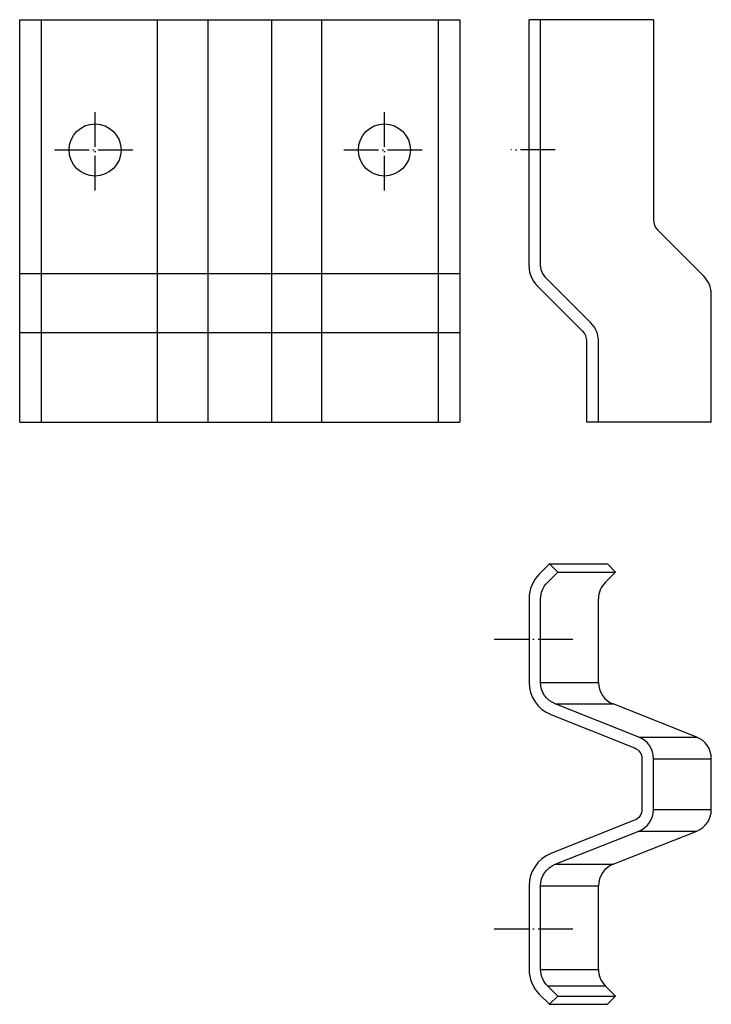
# Model space of a CAD drawing. Extents: x -106 to 133, y -287 to 53.
import ezdxf

# ---------------------------------------------------------------- set-up
doc = ezdxf.new("R2010")
doc.units = 0
doc.header["$LTSCALE"] = 100
doc.header["$MEASUREMENT"] = 0
doc.linetypes.add('ACAD_ISO04W100', pattern=[30, 24, -3, 0, -3])
doc.layers.add('SBE_pschuh', color=7, linetype='CONTINUOUS')

msp = doc.modelspace()

# ---------------------------------------------------------------- linework, layer by layer
at = {"layer": 'SBE_pschuh'}
for p, q in [((-105.78, 52.56), (46.32, 52.56)), ((-105.78, -86.44), (-105.78, 52.56)), ((-98.33, 52.56), (-98.33, -86.44)), ((-58.14, -86.44), (-58.14, 52.56)), ((-40.76, 52.56), (-40.76, -86.44)), ((-18.7, 52.56), (-18.7, -86.44)), ((-1.33, -86.44), (-1.33, 52.56)), ((38.87, 52.56), (38.87, -86.44)), ((46.32, 52.56), (46.32, -86.44)), ((46.32, -35.16), (-105.78, -35.16)), ((46.32, -55.6), (-105.78, -55.6)), ((-105.78, -86.44), (46.32, -86.44)), ((77.34, -135.39), (97.34, -135.39)), ((100.17, -138.22), (97.34, -135.39)), ((80.17, -138.22), (100.17, -138.22)), ((96.61, -141.77), (100.17, -138.22)), ((94.27, -176.3), (94.27, -147.43)), ((74.27, -176.3), (94.27, -176.3)), ((79.31, -183.73), (99.31, -183.73)), ((128.22, -195.22), (99.31, -183.73)), ((108.22, -195.22), (128.22, -195.22)), ((113.27, -202.66), (133.27, -202.66)), ((133.27, -220.23), (133.27, -202.66)), ((113.27, -220.23), (133.27, -220.23)), ((99.31, -239.15), (128.22, -227.66)), ((108.22, -227.66), (128.22, -227.66)), ((79.31, -239.15), (99.31, -239.15)), ((74.27, -246.58), (94.27, -246.58)), ((94.27, -275.45), (94.27, -246.58)), ((74.27, -275.45), (94.27, -275.45)), ((76.61, -281.11), (96.61, -281.11)), ((100.17, -284.66), (96.61, -281.11)), ((80.17, -284.66), (100.17, -284.66)), ((97.34, -287.49), (100.17, -284.66)), ((77.34, -287.49), (97.34, -287.49))]:
    msp.add_line(p, q, dxfattribs=at)
at = {"layer": 'SBE_pschuh', "color": 255}
for p, q in [((113.27, 52.56), (70.27, 52.56)), ((70.27, -32.71), (70.27, 52.56)), ((74.27, -32.71), (74.27, 52.56)), ((113.27, 52.56), (113.27, -16.56)), ((130.63, -35.99), (114.73, -20.09)), ((91.63, -52.15), (75.73, -36.25)), ((88.8, -54.98), (72.9, -39.08)), ((133.27, -86.44), (133.27, -42.36)), ((90.27, -86.44), (90.27, -58.51)), ((94.27, -86.44), (94.27, -58.51)), ((133.27, -86.44), (90.27, -86.44))]:
    msp.add_line(p, q, dxfattribs=at)
at = {"layer": 'SBE_pschuh', "color": 1, "linetype": 'ACAD_ISO04W100', "ltscale": 0.005}
for p, q in [((-79.73, -6.44), (-79.73, 21.56)), ((20.27, -6.44), (20.27, 21.56)), ((-93.73, 7.56), (-65.73, 7.56)), ((6.27, 7.56), (34.27, 7.56)), ((79.26, 7.56), (63.96, 7.56)), ((58.27, -161.44), (86.27, -161.44)), ((58.27, -261.44), (86.27, -261.44))]:
    msp.add_line(p, q, dxfattribs=at)
at = {"layer": 'SBE_pschuh', "extrusion": (0, 0, -1)}
msp.add_line((133.27, -220.95), (133.27, -201.94), dxfattribs=at)
at = {"layer": 'SBE_pschuh'}
msp.add_lwpolyline([(106.74, -223.94), (77.84, -235.43, 0.307284), (70.27, -246.58), (70.27, -275.45, 0.198912), (73.78, -283.94), (77.34, -287.49), (80.17, -284.66), (76.61, -281.11, -0.198912), (74.27, -275.45), (74.27, -246.58, -0.307284), (79.31, -239.15), (108.22, -227.66, 0.307284), (113.27, -220.23), (113.27, -202.66, 0.307284), (108.22, -195.22), (79.31, -183.73, -0.307284), (74.27, -176.3), (74.27, -147.43, -0.198912), (76.61, -141.77), (80.17, -138.22), (77.34, -135.39), (73.78, -138.95, 0.198912), (70.27, -147.43), (70.27, -176.3, 0.307284), (77.84, -187.45), (106.74, -198.94, -0.307284), (109.27, -202.66), (109.27, -220.23, -0.307284)], format="xyb", close=True, dxfattribs=at)
for centre in [(-79.73, 7.56), (20.27, 7.56)]:
    msp.add_circle(centre, 9, dxfattribs=at)
at = {"layer": 'SBE_pschuh', "color": 255}
for centre, radius, start, end in [((118.27, -16.56), 5, 180, 225), ((79.27, -32.71), 9, 180, 225), ((79.27, -32.71), 5, 180, 225), ((124.27, -42.36), 9, 0, 45), ((85.27, -58.51), 9, 0, 45), ((85.27, -58.51), 5, 0, 45)]:
    msp.add_arc(centre, radius, start, end, dxfattribs=at)
at = {"layer": 'SBE_pschuh'}
for centre, start, end in [((102.27, -147.43), 135, 180), ((102.27, -176.3), 180, 248.3254), ((125.27, -202.66), 0, 68.3254), ((125.27, -220.23), 291.6746, 0), ((102.27, -246.58), 111.6746, 180), ((102.27, -275.45), 180, 225)]:
    msp.add_arc(centre, 8, start, end, dxfattribs=at)

doc.saveas('drawing.dxf')
